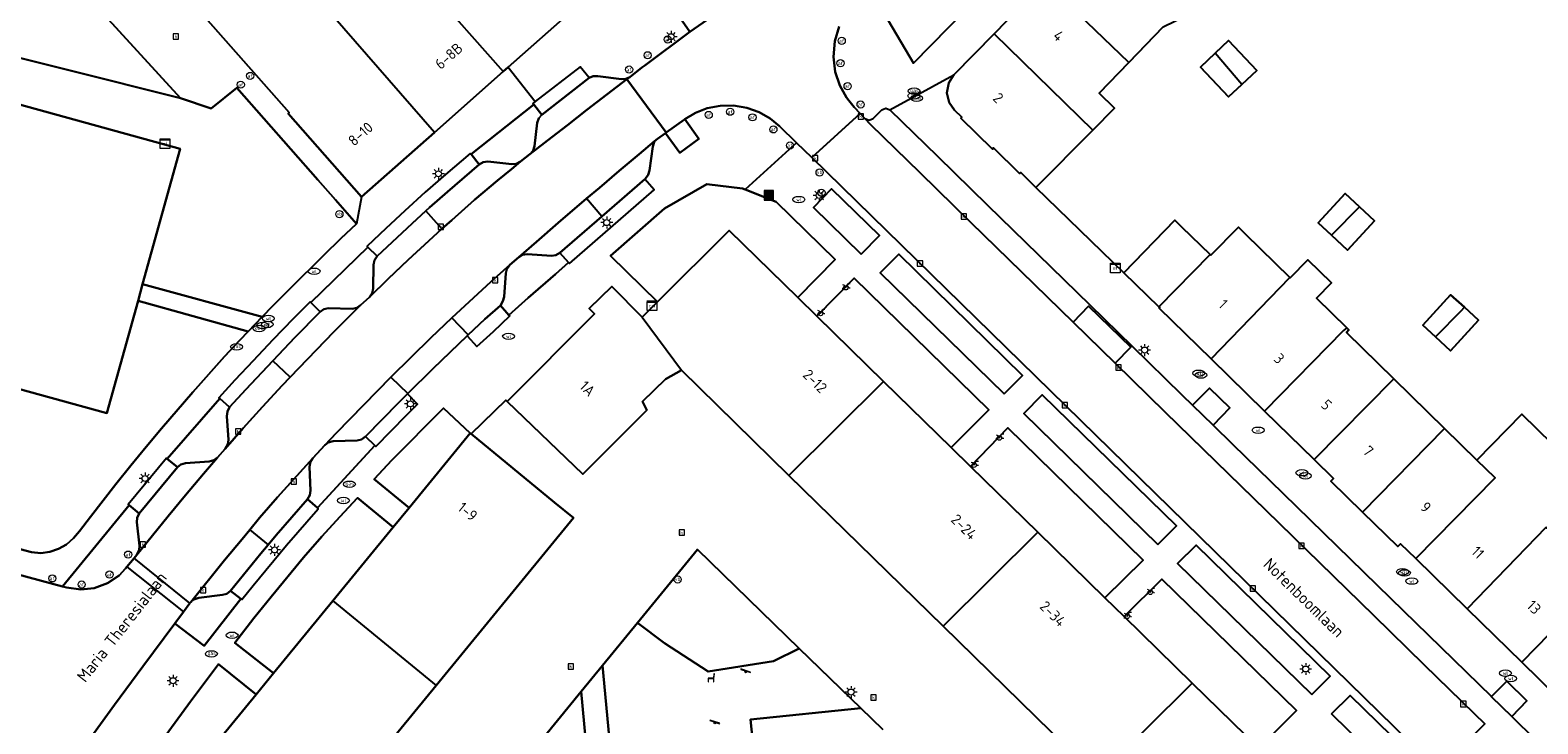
# Model space of a CAD drawing. Header units: metres. Extents: x 197147 to 199131, y 355511 to 356703.
# Tile 58 of 225: x 197610 to 197736, y 356241 to 356299. Entities that reach past the tile are written whole.
import ezdxf
from ezdxf.enums import TextEntityAlignment as Align

# ---------------------------------------------------------------- set-up
doc = ezdxf.new("R2010")
doc.units = ezdxf.units.M
for name, color, linetype in [('B-WE-GR-BEPLANTING_CULTUUR_HEESTERS-GV', 252, 'Continuous'), ('B-WE-GR-GRAS-GV', 252, 'Continuous'), ('B-WE-GR-GROENVOORZIENING-GV', 252, 'Continuous'), ('B-WE-IE-MEUBILAIR_WEGMEUBILAIR-GV', 252, 'Continuous'), ('B-WE-IE-MEUBILAIR_WEGMEUBILAIR-S', 252, 'Continuous'), ('B-WE-IE-TERREINAFSCHEIDING_KUNSTMATIG_HEKWERK-G', 252, 'IE-TERREINAFSCHEIDING-KUNSTMATIG'), ('B-WE-KL-DATA_CAI-S', 252, 'Continuous'), ('B-WE-KL-ET_LS_SR_KAST-S', 252, 'Continuous'), ('B-WE-OG-BEBOUWING-GV', 252, 'Continuous'), ('B-WE-OG-BEBOUWING_HUISNUMMER-T18', 252, 'Continuous'), ('B-WE-OG-BEBOUWING_STRAATNAAM-T35', 252, 'Continuous'), ('B-WE-OG-TERREIN_ERF-GV', 252, 'Continuous'), ('B-WE-RI-HWA_KOLK-S', 253, 'Continuous'), ('B-WE-RI-VWA_AFSCHEIDER-S', 253, 'Continuous'), ('B-WE-VH-ONVERHARD-GV', 253, 'Continuous'), ('B-WE-VH-VERHARDING_ASFALT-GV', 253, 'Continuous'), ('B-WE-VH-VERHARDING_BETONSTRAATSTEEN-GV', 253, 'Continuous'), ('B-WE-VH-VERHARDING_OPEN-GV', 253, 'Continuous'), ('B-WE-VH-VERHARDING_STRAATBAKSTEEN-GV', 253, 'Continuous'), ('B-WE-VH-VERHARDING_TEGEL-GV', 253, 'Continuous')]:
    doc.layers.add(name, color=color, linetype=linetype)
doc.styles.add('NLCS-ISO-M-T18', font='NLCS-ISO.ttf', dxfattribs={"height": 1.8})
doc.styles.add('NLCS-ISO-M200-T25', font='NLCS-ISO.ttf')
doc.linetypes.add('IE-TERREINAFSCHEIDING-KUNSTMATIG', pattern='A,4,[82,NLCS.SHX,S=0.75,R=90,X=0,Y=0],4,-2', length=10)

# ---------------------------------------------------------------- blocks, each defined once
blk = doc.blocks.new('BGT-AFVALBAK-SO')
at = {"linetype": 'ByBlock', "lineweight": 18}
h = blk.add_hatch(color=0, dxfattribs=at)
h.dxf.hatch_style = 1
h.paths.add_polyline_path([(-1.5, -1.5), (1.5, -1.5), (1.5, 1.5), (-1.5, 1.5)])
at = {"color": 0, "linetype": 'ByBlock', "lineweight": 18}
for points in [[(-2, -2), (2, -2), (2, 2), (-2, 2)], [(-1.5, -1.5), (1.5, -1.5), (1.5, 1.5), (-1.5, 1.5)]]:
    blk.add_lwpolyline(points, close=True, dxfattribs=at)
blk = doc.blocks.new('BGT-VERKLIKKER_TRANSPORTLEIDING-SO')
at = {"color": 0, "linetype": 'ByBlock', "lineweight": 18}
blk.add_circle((0, 0), 1.5, dxfattribs=at)
at = {"color": 0, "linetype": 'ByBlock', "lineweight": 18, "style": 'NLCS-ISO-M-T18'}
blk.add_text('vt', height=1.5, dxfattribs=at).set_placement((0, 0), align=Align.MIDDLE_CENTER)
blk = doc.blocks.new('BGT-ELEKTRAKAST-SO')
at = {"color": 0, "linetype": 'ByBlock', "lineweight": 18}
for points in [[(-2, 2), (2, 2), (2, 1.68), (-2, 1.68)], [(-2, 1.52), (2, 1.52), (2, -2), (-2, -2)]]:
    blk.add_lwpolyline(points, close=True, dxfattribs=at)
at = {"color": 0, "linetype": 'ByBlock', "lineweight": 18, "style": 'NLCS-ISO-M-T18'}
blk.add_text('et', height=1.5, dxfattribs=at).set_placement((0, 0), align=Align.MIDDLE_CENTER)
blk = doc.blocks.new('BGT-CAIKAST-SO')
at = {"color": 0, "linetype": 'ByBlock', "lineweight": 18}
for points in [[(-2, 2), (2, 2), (2, 1.68), (-2, 1.68)], [(-2, 1.52), (2, 1.52), (2, -2), (-2, -2)]]:
    blk.add_lwpolyline(points, close=True, dxfattribs=at)
at = {"color": 0, "linetype": 'ByBlock', "lineweight": 18, "style": 'NLCS-ISO-M-T18'}
blk.add_text('cai', height=1.5, dxfattribs=at).set_placement((0, 0), align=Align.MIDDLE_CENTER)
blk = doc.blocks.new('BGT-LICHTMAST-SO')
at = {"color": 0, "linetype": 'ByBlock', "lineweight": 18}
for points in [[(-1.25, 0), (-2, 0)], [(-1.41, 1.41), (-0.88, 0.88)], [(0, 2), (0, 1.25)], [(0.88, 0.88), (1.41, 1.41)], [(2, 0), (1.25, 0)], [(-1.41, -1.41), (-0.88, -0.88)], [(0, -1.25), (0, -2)], [(0.88, -0.88), (1.41, -1.41)]]:
    blk.add_lwpolyline(points, dxfattribs=at)
blk.add_circle((0, 0), 1, dxfattribs=at)
blk = doc.blocks.new('BGT-AFSLUITPAAL-SO')
at = {"color": 0, "linetype": 'ByBlock', "lineweight": 18}
blk.add_circle((0, 0), 1.5, dxfattribs=at)
at = {"color": 0, "linetype": 'ByBlock', "lineweight": 18, "style": 'NLCS-ISO-M-T18'}
blk.add_text('af', height=1.5, dxfattribs=at).set_placement((0, 0), align=Align.MIDDLE_CENTER)
blk = doc.blocks.new('BGT-VERKEERSBORDPAAL-SO')
at = {"color": 0, "linetype": 'ByBlock', "lineweight": 18}
blk.add_circle((0, 0), 1.5, dxfattribs=at)
at = {"color": 0, "linetype": 'ByBlock', "lineweight": 18, "style": 'NLCS-ISO-M-T18'}
blk.add_text('vb', height=1.5, dxfattribs=at).set_placement((0, 0.13), align=Align.MIDDLE_CENTER)
blk = doc.blocks.new('BGT-KOLK-SO')
at = {"color": 0, "linetype": 'ByBlock', "lineweight": 18}
blk.add_lwpolyline([(-0.045, -0.045), (0.045, -0.045), (0.045, 0.045), (-0.045, 0.045)], close=True, dxfattribs=at)
at = {"color": 0, "linetype": 'ByBlock', "lineweight": 18, "style": 'NLCS-ISO-M-T18'}
blk.add_text('k', height=0.06, dxfattribs=at).set_placement((0, 0), align=Align.MIDDLE_CENTER)
blk = doc.blocks.new('BGT-WATERLEIDINGPUT-SO')
at = {"color": 0, "linetype": 'ByBlock', "lineweight": 18}
blk.add_ellipse((0, 0), major_axis=(2.5, 0), ratio=0.54, dxfattribs=at)
at = {"color": 0, "linetype": 'ByBlock', "lineweight": 18, "style": 'NLCS-ISO-M-T18'}
blk.add_text('wl', height=1.5, dxfattribs=at).set_placement((0, 0), align=Align.MIDDLE_CENTER)
blk = doc.blocks.new('BGT-BENZINEPUT_OLIEPUT-SO')
at = {"color": 0, "linetype": 'ByBlock', "lineweight": 18}
blk.add_ellipse((0, 0), major_axis=(2.5, 0), ratio=0.54, dxfattribs=at)
at = {"color": 0, "linetype": 'ByBlock', "lineweight": 18, "style": 'NLCS-ISO-M-T18'}
blk.add_text('olie', height=1.5, dxfattribs=at).set_placement((0, 0.16), align=Align.MIDDLE_CENTER)
blk = doc.blocks.new('BGT-GASPUT-SO')
at = {"color": 0, "linetype": 'ByBlock', "lineweight": 18}
blk.add_ellipse((0, 0), major_axis=(2.5, 0), ratio=0.54, dxfattribs=at)
at = {"color": 0, "linetype": 'ByBlock', "lineweight": 18, "style": 'NLCS-ISO-M-T18'}
blk.add_text('gas', height=1.5, dxfattribs=at).set_placement((0.12, 0.3), align=Align.MIDDLE_CENTER)
blk = doc.blocks.new('BGT-FIETSENREK-SO')
at = {"color": 0, "linetype": 'ByBlock', "lineweight": 18}
for points in [[(-1.5, -1.35), (-1.5, -0.54), (-0.73, -0.28), (-0.73, 0.53), (-1.5, 0.79)], [(-0.3, -0.45), (0.6, 1.35), (1.5, 1.35)], [(1.05, -0.45), (0.21, 0.58)], [(1.05, -0.45), (1.5, -0.45)]]:
    blk.add_lwpolyline(points, dxfattribs=at)
blk.add_circle((-0.3, -0.45), 0.9, dxfattribs=at)
blk = doc.blocks.new('BGT-SPEELVOORZIENING-SO')
at = {"color": 0, "linetype": 'ByBlock', "lineweight": 18}
blk.add_lwpolyline([(-2.04, 1.04), (1.96, -0.31), (2.03, -0.12), (-1.97, 1.23)], close=True, dxfattribs=at)
blk.add_circle((0, 0), 0.332, dxfattribs=at)
blk = doc.blocks.new('BGT-ZITBANK-SO')
at = {"color": 0, "linetype": 'ByBlock', "lineweight": 18}
blk.add_lwpolyline([(-0.91, -1.63), (-0.91, -0.2), (1.09, -0.2), (1.09, -1.63), (1.29, -1.63), (1.29, -0.21), (1.54, 1.78), (1.33, 1.78), (1.11, 0), (-1.11, 0), (-1.11, -1.63)], close=True, dxfattribs=at)

msp = doc.modelspace()

# ---------------------------------------------------------------- linework, layer by layer
at = {"layer": 'B-WE-GR-BEPLANTING_CULTUUR_HEESTERS-GV', "flags": 128}
for points in [[(197622.202, 356293.127), (197615.24, 356300.707), (197605.618, 356303.472), (197606.064, 356308.526), (197603.919, 356309.106), (197603.142, 356297.893), (197622.202, 356293.127)], [(197680.05, 356302.092), (197683.583, 356296.06), (197692.432, 356305.099), (197690.854, 356308.088), (197685.419, 356305.15), (197680.05, 356302.092)], [(197650.674, 356287.802), (197651.457, 356288.418), (197651.73, 356288.743), (197651.838, 356289.087), (197652.069, 356291.065), (197652.199, 356291.433), (197652.464, 356291.737), (197651.78, 356292.582), (197646.533, 356288.416), (197647.212, 356287.563), (197647.548, 356287.758), (197647.943, 356287.814), (197649.943, 356287.591), (197650.325, 356287.617), (197650.674, 356287.802)], [(197679.207, 356280.059), (197680.745, 356281.625), (197676.737, 356285.525), (197675.211, 356283.971), (197679.207, 356280.059)], [(197636.965, 356275.542), (197637.287, 356275.765), (197638.018, 356276.46), (197638.245, 356276.796), (197638.333, 356277.162), (197638.373, 356279.165), (197638.447, 356279.541), (197638.672, 356279.87), (197637.902, 356280.645), (197633.118, 356275.994), (197633.883, 356275.223), (197634.196, 356275.438), (197634.587, 356275.519), (197636.585, 356275.476), (197636.965, 356275.542)], [(197649.528, 356278.798), (197649.435, 356278.453), (197649.309, 356276.462), (197649.192, 356276.105), (197648.989, 356275.755), (197649.711, 356274.951), (197651.331, 356276.383), (197653.607, 356278.371), (197654.702, 356279.344), (197653.976, 356280.16), (197653.628, 356279.972), (197653.259, 356279.923), (197651.261, 356280.052), (197650.834, 356279.989), (197650.523, 356279.8), (197649.781, 356279.145), (197649.528, 356278.798)], [(197691.177, 356268.338), (197692.73, 356269.881), (197682.36, 356280.047), (197680.805, 356278.481), (197691.177, 356268.338)], [(197621.935, 356262.198), (197622.225, 356262.432), (197622.61, 356262.54), (197624.612, 356262.669), (197625.002, 356262.782), (197625.294, 356263.015), (197625.948, 356263.754), (197626.168, 356264.137), (197626.207, 356264.488), (197626.083, 356266.485), (197626.124, 356266.874), (197626.308, 356267.218), (197625.49, 356267.944), (197621.095, 356262.907), (197621.935, 356262.198)], [(197704.057, 356255.724), (197705.608, 356257.291), (197694.383, 356268.255), (197692.845, 356266.708), (197704.057, 356255.724)], [(197638.477, 356264.006), (197637.688, 356264.761), (197637.36, 356264.533), (197637.002, 356264.434), (197634.998, 356264.382), (197634.564, 356264.275), (197634.294, 356264.056), (197633.28, 356262.957), (197633.084, 356262.664), (197633.006, 356262.235), (197633.099, 356260.238), (197633.038, 356259.848), (197632.846, 356259.517), (197633.663, 356258.791), (197638.477, 356264.006)], [(197618.741, 356258.333), (197617.886, 356259.015), (197612.326, 356252.215), (197612.648, 356252.128), (197613.842, 356251.967), (197614.979, 356252.076), (197616.071, 356252.476), (197617.054, 356253.139), (197617.601, 356253.705), (197617.716, 356253.845), (197618.312, 356254.573), (197618.554, 356254.869), (197618.749, 356255.278), (197618.76, 356255.61), (197618.527, 356257.599), (197618.558, 356257.97), (197618.741, 356258.333)], [(197660.479, 356249.159), (197662.748, 356247.469), (197666.39, 356245.085), (197671.857, 356245.937), (197674.029, 356247.011), (197665.5, 356255.293), (197660.479, 356249.159)], [(197716.949, 356243.149), (197718.5, 356244.689), (197707.277, 356255.666), (197705.719, 356254.133), (197716.949, 356243.149)], [(197622.453, 356250.075), (197621.723, 356249.096), (197624.18, 356247.237), (197627.246, 356251.165), (197626.398, 356251.85), (197626.088, 356251.602), (197625.715, 356251.495), (197623.726, 356251.269), (197623.302, 356251.117), (197623.057, 356250.884), (197622.987, 356250.797), (197622.453, 356250.075)], [(197649.803, 356236.124), (197656.382, 356236.779), (197655.77, 356243.407), (197649.803, 356236.124)], [(197718.611, 356241.527), (197725.509, 356234.781), (197727.053, 356236.333), (197720.155, 356243.071), (197718.611, 356241.527)]]:
    msp.add_lwpolyline(points, dxfattribs=at)
at = {"layer": 'B-WE-GR-GRAS-GV', "flags": 128}
for points in [[(197569.808, 356303.33), (197622.166, 356288.88), (197619.027, 356277.533), (197629.037, 356274.791), (197629.94, 356275.733), (197631.349, 356277.159), (197634.2, 356279.967), (197635.633, 356281.352), (197636.946, 356282.589), (197635.168, 356284.608), (197633.698, 356286.283), (197626.906, 356293.976), (197624.754, 356292.267), (197622.202, 356293.127), (197603.142, 356297.893), (197603.919, 356309.106)], [(197627.869, 356273.581), (197618.64, 356276.134), (197616.035, 356266.719), (197597.345, 356271.864)], [(197608.765, 356255.321), (197609.726, 356255.073), (197610.496, 356255.001), (197611.26, 356255.098), (197611.984, 356255.352), (197612.654, 356255.733), (197613.232, 356256.255), (197613.744, 356256.847), (197614.649, 356258.029), (197616.795, 356260.788), (197618.051, 356262.355), (197619.314, 356263.9), (197620.599, 356265.433), (197623.222, 356268.483), (197625.885, 356271.465), (197627.155, 356272.846), (197627.869, 356273.581)], [(197674.029, 356247.011), (197671.857, 356245.937), (197666.39, 356245.085), (197662.748, 356247.469), (197660.479, 356249.159), (197657.555, 356245.587), (197658.35, 356236.969), (197670.247, 356238.089), (197669.941, 356241.07), (197679.176, 356242.012), (197674.029, 356247.011)]]:
    msp.add_lwpolyline(points, dxfattribs=at)
at = {"layer": 'B-WE-GR-GROENVOORZIENING-GV', "flags": 128}
for points in [[(197641.345, 356258.807), (197646.458, 356265.051), (197644.214, 356267.143), (197642.779, 356265.706), (197641.291, 356264.187), (197639.891, 356262.788), (197638.431, 356261.198), (197641.345, 356258.807)], [(197634.95, 356250.997), (197640.01, 356257.176), (197637.014, 356259.638), (197635.536, 356258.055), (197634.044, 356256.401), (197632.49, 356254.635), (197629.796, 356251.34), (197628.344, 356249.547), (197626.757, 356247.478), (197629.985, 356244.933), (197634.95, 356250.997)], [(197620.687, 356239.359), (197623.577, 356237.106), (197628.53, 356243.156), (197625.384, 356245.702), (197623.047, 356242.57), (197620.687, 356239.359)]]:
    msp.add_lwpolyline(points, dxfattribs=at)
at = {"layer": 'B-WE-IE-MEUBILAIR_WEGMEUBILAIR-GV', "flags": 128}
for points in [[(197664.872, 356298.679), (197666.309, 356299.691), (197665.107, 356301.458), (197663.633, 356300.435), (197664.872, 356298.679)], [(197664.445, 356291.362), (197664.399, 356291.328), (197662.867, 356290.241), (197662.807, 356290.197), (197664.013, 356288.533), (197665.613, 356289.711), (197664.445, 356291.362)], [(197706.971, 356267.397), (197708.684, 356265.726), (197710.087, 356267.179), (197708.38, 356268.832), (197706.971, 356267.397)], [(197731.996, 356242.981), (197732.005, 356242.967), (197733.704, 356241.314), (197734.969, 356242.627), (197733.276, 356244.274), (197731.996, 356242.981)]]:
    msp.add_lwpolyline(points, dxfattribs=at)
at = {"layer": 'B-WE-IE-TERREINAFSCHEIDING_KUNSTMATIG_HEKWERK-G', "flags": 128}
msp.add_lwpolyline([(197693.847, 356285.63), (197701.223, 356278.477)], dxfattribs=at)
at = {"layer": 'B-WE-OG-BEBOUWING-GV', "flags": 128}
for points in [[(197628.709, 356317.222), (197628.629, 356317.118), (197633.642, 356313.279), (197643.033, 356302.668), (197642.885, 356302.537), (197649.217, 356295.343), (197649.655, 356295.73), (197655.15, 356300.591), (197649.08, 356307.283), (197647.515, 356309.101), (197638.306, 356319.378), (197637.452, 356320.273), (197633.389, 356323.333), (197628.709, 356317.222)], [(197623.876, 356311.61), (197621.514, 356303.017), (197631.288, 356291.911), (197631.207, 356291.843), (197637.367, 356284.859), (197643.464, 356290.253), (197632.081, 356303.351), (197629.622, 356306.142)], [(197561.423, 356283.658), (197561.67, 356283.59), (197592.285, 356275.143), (197593.005, 356274.944), (197595.117, 356274.362), (197594.641, 356272.609), (197594.931, 356272.529), (197597.345, 356271.864), (197616.035, 356266.719), (197618.64, 356276.134), (197619.027, 356277.533), (197622.166, 356288.88), (197569.808, 356303.33), (197561.781, 356305.545), (197561.754, 356305.446), (197556.144, 356285.115), (197556.35, 356285.058), (197556.602, 356284.989), (197560.011, 356284.048), (197560.26, 356283.979), (197561.423, 356283.658)], [(197690.338, 356298.519), (197698.605, 356290.438), (197700.417, 356292.269), (197699.144, 356293.528), (197701.623, 356296.101), (197694.598, 356302.896), (197690.338, 356298.519)], [(197701.623, 356296.101), (197704.514, 356299.102), (197706.396, 356300.017)], [(197690.338, 356298.519), (197686.981, 356295.071), (197686.549, 356294.414), (197686.391, 356293.577), (197686.582, 356292.747), (197687.041, 356292.108), (197687.643, 356291.538), (197687.558, 356291.448), (197690.213, 356288.86), (197690.296, 356288.946), (197692.471, 356286.813), (197692.574, 356286.89), (197693.847, 356285.63), (197698.605, 356290.438)], [(197708.858, 356296.882), (197707.632, 356295.724), (197709.989, 356293.227), (197711.093, 356294.269), (197708.858, 356296.882)], [(197711.093, 356294.269), (197712.337, 356295.444), (197709.98, 356297.941), (197708.858, 356296.882)], [(197643.464, 356290.253), (197649.217, 356295.343)], [(197720.938, 356284.028), (197719.746, 356285.129), (197717.48, 356282.676), (197718.599, 356281.642)], [(197704.151, 356275.649), (197708.439, 356280.029), (197706.079, 356282.31), (197705.482, 356282.886), (197701.223, 356278.477), (197704.151, 356275.649)], [(197718.599, 356281.642), (197719.944, 356280.399), (197722.21, 356282.852), (197720.938, 356284.028), (197718.599, 356281.642)], [(197660.87, 356274.785), (197664.151, 356270.326), (197673.156, 356261.514), (197681.088, 356269.39), (197675.501, 356274.855), (197673.905, 356276.416), (197668.166, 356282.03), (197662.153, 356276.059), (197660.87, 356274.785)], [(197704.151, 356275.649), (197704.221, 356275.581), (197704.179, 356275.527), (197708.537, 356271.268), (197715.122, 356278.087), (197711.408, 356281.718), (197710.805, 356282.307), (197708.511, 356279.96), (197708.439, 356280.029)], [(197719.876, 356273.889), (197717.344, 356276.364), (197718.602, 356277.651), (197716.628, 356279.58), (197715.146, 356278.064), (197715.122, 356278.087)], [(197660.87, 356274.785), (197658.321, 356277.354), (197656.441, 356275.49), (197656.885, 356275.055), (197649.56, 356267.714), (197655.889, 356261.604), (197661.258, 356266.97), (197660.889, 356267.712), (197662.831, 356269.568), (197664.151, 356270.326)], [(197729.456, 356275.315), (197729.733, 356275.599), (197728.585, 356276.649), (197726.248, 356274.094), (197727.303, 356273.129)], [(197729.456, 356275.315), (197727.303, 356273.129), (197728.579, 356271.962), (197730.916, 356274.517), (197729.733, 356275.599)], [(197719.876, 356273.889), (197719.605, 356273.665), (197713.001, 356266.905), (197717.163, 356262.838), (197723.83, 356269.605), (197719.859, 356273.486), (197720.068, 356273.701), (197719.876, 356273.889)], [(197708.537, 356271.268), (197713.001, 356266.905)], [(197673.156, 356261.514), (197686.076, 356248.871), (197694.009, 356256.75), (197688.378, 356262.258), (197686.748, 356263.853), (197681.088, 356269.39)], [(197717.163, 356262.838), (197718.77, 356261.267), (197718.541, 356261.036), (197721.209, 356258.43), (197728.079, 356265.452), (197723.83, 356269.605)], [(197736.815, 356257.356), (197738.898, 356259.488), (197736.922, 356261.43), (197738.366, 356262.899), (197734.558, 356266.641), (197730.789, 356262.804)], [(197721.209, 356258.43), (197724.148, 356255.558), (197724.392, 356255.793), (197725.669, 356254.545), (197732.315, 356261.313), (197730.789, 356262.804), (197728.079, 356265.452)], [(197646.541, 356264.983), (197646.458, 356265.051), (197641.345, 356258.807), (197640.01, 356257.176), (197634.95, 356250.997), (197643.6, 356243.902), (197655.122, 356257.951), (197653.535, 356259.251), (197646.541, 356264.983)], [(197686.076, 356248.871), (197698.995, 356236.229), (197706.932, 356244.11), (197701.239, 356249.679), (197699.631, 356251.251), (197694.009, 356256.75)], [(197742.639, 356254.166), (197740.762, 356256.001), (197739.511, 356254.721), (197736.815, 356257.356), (197736.63, 356257.096), (197736.564, 356257.161), (197729.973, 356250.339), (197734.546, 356245.87)], [(197725.669, 356254.545), (197729.973, 356250.339)], [(197743.254, 356250.615), (197744.784, 356252.128), (197742.743, 356254.065), (197742.639, 356254.166), (197734.546, 356245.87), (197738.883, 356241.631), (197745.509, 356248.411), (197743.254, 356250.615)], [(197634.95, 356250.997), (197629.985, 356244.933), (197628.53, 356243.156), (197623.577, 356237.106), (197623.454, 356236.956), (197632.137, 356229.926), (197643.6, 356243.902)], [(197698.995, 356236.229), (197706.944, 356228.451), (197710.055, 356225.39), (197711.885, 356223.621), (197714.99, 356226.684), (197716.781, 356228.45), (197719.848, 356231.475), (197714.111, 356237.087), (197712.513, 356238.651), (197706.932, 356244.11)]]:
    msp.add_lwpolyline(points, dxfattribs=at)
at = {"layer": 'B-WE-OG-TERREIN_ERF-GV', "flags": 128}
for points in [[(197704.514, 356299.102), (197701.623, 356296.101), (197699.144, 356293.528), (197700.417, 356292.269), (197698.605, 356290.438), (197693.847, 356285.63), (197701.223, 356278.477), (197705.482, 356282.886), (197706.079, 356282.31), (197708.439, 356280.029), (197708.511, 356279.96), (197710.805, 356282.307), (197711.408, 356281.718), (197715.122, 356278.087), (197715.146, 356278.064), (197716.628, 356279.58), (197718.602, 356277.651), (197717.344, 356276.364), (197719.876, 356273.889), (197720.068, 356273.701), (197719.859, 356273.486), (197723.83, 356269.605), (197728.079, 356265.452), (197730.789, 356262.804), (197734.558, 356266.641), (197738.366, 356262.899)], [(197711.093, 356294.269), (197709.989, 356293.227), (197707.632, 356295.724), (197708.858, 356296.882), (197709.98, 356297.941), (197712.337, 356295.444), (197711.093, 356294.269)], [(197662.153, 356276.059), (197668.166, 356282.03), (197673.905, 356276.416), (197677.019, 356279.609), (197672.08, 356284.444), (197669.49, 356285.457), (197669.267, 356285.544), (197666.289, 356285.904), (197662.742, 356283.878), (197658.212, 356279.901), (197659.556, 356278.604), (197662.153, 356276.059)], [(197718.599, 356281.642), (197717.48, 356282.676), (197719.746, 356285.129), (197720.938, 356284.028), (197722.21, 356282.852), (197719.944, 356280.399), (197718.599, 356281.642)], [(197681.088, 356269.39), (197686.748, 356263.853), (197689.91, 356267.008), (197678.636, 356278.042), (197675.501, 356274.855), (197681.088, 356269.39)], [(197729.733, 356275.599), (197730.916, 356274.517), (197728.579, 356271.962), (197727.303, 356273.129), (197726.248, 356274.094), (197728.585, 356276.649), (197729.733, 356275.599)], [(197698.995, 356236.229), (197686.076, 356248.871), (197673.156, 356261.514), (197664.151, 356270.326), (197662.831, 356269.568), (197660.889, 356267.712), (197661.258, 356266.97), (197655.889, 356261.604), (197649.56, 356267.714), (197649.454, 356267.816), (197646.541, 356264.983), (197653.535, 356259.251), (197655.122, 356257.951), (197643.6, 356243.902), (197632.137, 356229.926)], [(197688.378, 356262.258), (197694.009, 356256.75), (197699.631, 356251.251), (197702.834, 356254.413), (197691.496, 356265.494), (197688.378, 356262.258)], [(197649.803, 356236.124), (197655.77, 356243.407), (197657.555, 356245.587), (197660.479, 356249.159), (197665.5, 356255.293), (197674.029, 356247.011), (197679.176, 356242.012), (197681.036, 356240.223)], [(197712.513, 356238.651), (197715.676, 356241.822), (197704.389, 356252.824), (197701.239, 356249.679), (197706.932, 356244.11), (197712.513, 356238.651)]]:
    msp.add_lwpolyline(points, dxfattribs=at)
at = {"layer": 'B-WE-VH-ONVERHARD-GV', "flags": 128}
for points in [[(197665.107, 356301.458), (197663.633, 356300.435), (197664.872, 356298.679), (197666.309, 356299.691), (197665.107, 356301.458)], [(197662.867, 356290.241), (197662.807, 356290.197), (197664.013, 356288.533), (197665.613, 356289.711), (197664.445, 356291.362), (197664.399, 356291.328), (197662.867, 356290.241)], [(197706.971, 356267.397), (197708.684, 356265.726), (197710.087, 356267.179), (197708.38, 356268.832), (197706.971, 356267.397)], [(197731.996, 356242.981), (197732.005, 356242.967), (197733.704, 356241.314), (197734.969, 356242.627), (197733.276, 356244.274), (197731.996, 356242.981)]]:
    msp.add_lwpolyline(points, dxfattribs=at)
at = {"layer": 'B-WE-VH-VERHARDING_ASFALT-GV', "flags": 128}
for points in [[(197622.987, 356250.797), (197623.057, 356250.884), (197625.879, 356254.409), (197627.357, 356256.179), (197628.005, 356256.967), (197628.827, 356257.967), (197630.313, 356259.68), (197633.28, 356262.957), (197634.294, 356264.056), (197635.261, 356265.073), (197639.813, 356269.749), (197641.51, 356271.433), (197643.159, 356273.028), (197644.932, 356274.724), (197648.193, 356277.734), (197649.781, 356279.145), (197650.523, 356279.8), (197652.02, 356281.089), (197653.821, 356282.668), (197656.204, 356284.703), (197657.287, 356285.617), (197658.927, 356287.022), (197660.625, 356288.433), (197661.906, 356289.512), (197662.145, 356289.713), (197662.807, 356290.197), (197662.867, 356290.241), (197659.592, 356294.704), (197656.239, 356292.142), (197654.605, 356290.852), (197653.301, 356289.864), (197651.457, 356288.418), (197650.674, 356287.802), (197649.935, 356287.177), (197648.751, 356286.214), (197646.834, 356284.594), (197644.917, 356282.911), (197644.088, 356282.164), (197642.991, 356281.175), (197641.265, 356279.572), (197639.598, 356277.987), (197638.018, 356276.46), (197637.287, 356275.765), (197636.469, 356274.978), (197635.029, 356273.546), (197631.384, 356269.743), (197630.718, 356269.046), (197629.072, 356267.265), (197627.452, 356265.475), (197625.948, 356263.754), (197625.294, 356263.015), (197624.12, 356261.646), (197622.609, 356259.859), (197621.156, 356258.1), (197618.554, 356254.869), (197618.312, 356254.573)], [(197708.908, 356262.691), (197704.679, 356266.819), (197700.487, 356270.911), (197696.958, 356274.356), (197692.632, 356278.579), (197688.4, 356282.711), (197684.157, 356286.852), (197680.005, 356290.906), (197679.522, 356291.406), (197679.115, 356291.826), (197675.088, 356288.146), (197727.594, 356236.803), (197731.439, 356240.695), (197730.578, 356241.535), (197726.363, 356245.65), (197722.145, 356249.768), (197717.624, 356254.182), (197713.121, 356258.577), (197708.908, 356262.691)], [(197617.716, 356253.845), (197617.601, 356253.705), (197617.054, 356253.139), (197616.071, 356252.476), (197614.979, 356252.076), (197613.842, 356251.967), (197612.648, 356252.128), (197612.326, 356252.215), (197604.317, 356254.369)], [(197617.716, 356253.845), (197622.453, 356250.075), (197622.987, 356250.797), (197618.312, 356254.573), (197617.716, 356253.845)], [(197612.538, 356236.471), (197613.169, 356237.41), (197614.327, 356239.05), (197616.661, 356242.289), (197619.047, 356245.513), (197621.723, 356249.096), (197622.453, 356250.075)]]:
    msp.add_lwpolyline(points, dxfattribs=at)
at = {"layer": 'B-WE-VH-VERHARDING_BETONSTRAATSTEEN-GV', "flags": 128}
msp.add_lwpolyline([(197666.309, 356299.691), (197664.872, 356298.679), (197661.095, 356295.866), (197660.851, 356295.685), (197659.834, 356294.892), (197659.592, 356294.704), (197662.867, 356290.241), (197664.399, 356291.328), (197664.445, 356291.362), (197665.322, 356291.885), (197666.319, 356292.27), (197667.401, 356292.483), (197668.521, 356292.5), (197669.627, 356292.316), (197670.665, 356291.944), (197671.593, 356291.414), (197672.382, 356290.766), (197673.807, 356289.386), (197675.088, 356288.146), (197679.115, 356291.826), (197678.627, 356292.366), (197678.166, 356292.929), (197677.98, 356293.184), (197677.417, 356294.181), (197677.032, 356295.335), (197676.88, 356296.595), (197676.993, 356297.886), (197677.374, 356299.126)], dxfattribs=at)
at = {"layer": 'B-WE-VH-VERHARDING_OPEN-GV', "flags": 128}
for points in [[(197618.64, 356276.134), (197627.869, 356273.581), (197629.037, 356274.791), (197619.027, 356277.533), (197618.64, 356276.134)], [(197696.958, 356274.356), (197700.487, 356270.911), (197701.793, 356272.245), (197698.263, 356275.689), (197696.958, 356274.356)]]:
    msp.add_lwpolyline(points, dxfattribs=at)
at = {"layer": 'B-WE-VH-VERHARDING_STRAATBAKSTEEN-GV', "flags": 128}
for points in [[(197651.457, 356288.418), (197653.301, 356289.864), (197654.605, 356290.852), (197656.239, 356292.142), (197659.592, 356294.704), (197659.834, 356294.892), (197659.511, 356294.742), (197659.136, 356294.706), (197657.162, 356294.974), (197656.75, 356294.959), (197656.434, 356294.815), (197652.464, 356291.737), (197652.199, 356291.433), (197652.069, 356291.065), (197651.838, 356289.087), (197651.73, 356288.743), (197651.457, 356288.418)], [(197657.481, 356283.209), (197661.084, 356286.343), (197661.136, 356286.388), (197661.377, 356286.687), (197661.49, 356287.068), (197661.753, 356289.06), (197661.906, 356289.512), (197660.625, 356288.433), (197658.927, 356287.022), (197657.287, 356285.617), (197656.204, 356284.703)], [(197644.088, 356282.164), (197644.917, 356282.911), (197646.834, 356284.594), (197648.751, 356286.214), (197649.935, 356287.177), (197650.674, 356287.802), (197650.325, 356287.617), (197649.943, 356287.591), (197647.943, 356287.814), (197647.548, 356287.758), (197647.212, 356287.563), (197644.569, 356285.28), (197643.06, 356283.956), (197642.752, 356283.674)], [(197653.976, 356280.16), (197657.481, 356283.209), (197656.204, 356284.703), (197653.821, 356282.668), (197652.02, 356281.089), (197650.523, 356279.8), (197650.834, 356279.989), (197651.261, 356280.052), (197653.259, 356279.923), (197653.628, 356279.972), (197653.976, 356280.16)], [(197638.018, 356276.46), (197639.598, 356277.987), (197641.265, 356279.572), (197642.991, 356281.175), (197644.088, 356282.164), (197642.752, 356283.674), (197641.592, 356282.613), (197638.672, 356279.87), (197638.447, 356279.541), (197638.373, 356279.165), (197638.333, 356277.162), (197638.245, 356276.796), (197638.018, 356276.46)], [(197646.3, 356273.291), (197647.701, 356274.599), (197648.989, 356275.755), (197649.192, 356276.105), (197649.309, 356276.462), (197649.435, 356278.453), (197649.528, 356278.798), (197649.781, 356279.145), (197648.193, 356277.734), (197644.932, 356274.724)], [(197631.384, 356269.743), (197635.029, 356273.546), (197636.469, 356274.978), (197637.287, 356275.765), (197636.965, 356275.542), (197636.585, 356275.476), (197634.587, 356275.519), (197634.196, 356275.438), (197633.883, 356275.223), (197631.787, 356273.067), (197630.399, 356271.624), (197629.926, 356271.12)], [(197646.201, 356273.194), (197646.3, 356273.291), (197644.932, 356274.724), (197643.159, 356273.028), (197641.51, 356271.433), (197639.813, 356269.749), (197641.231, 356268.363), (197643.346, 356270.451), (197644.779, 356271.841), (197646.201, 356273.194)], [(197625.948, 356263.754), (197627.452, 356265.475), (197629.072, 356267.265), (197630.718, 356269.046), (197631.384, 356269.743), (197629.926, 356271.12), (197627.664, 356268.701), (197626.308, 356267.218), (197626.124, 356266.874), (197626.083, 356266.485), (197626.207, 356264.488), (197626.168, 356264.137), (197625.948, 356263.754)], [(197639.813, 356269.749), (197635.261, 356265.073), (197634.294, 356264.056), (197634.564, 356264.275), (197634.998, 356264.382), (197637.002, 356264.434), (197637.36, 356264.533), (197637.688, 356264.761), (197640.492, 356267.63), (197641.2, 356268.339), (197641.231, 356268.363)], [(197618.554, 356254.869), (197621.156, 356258.1), (197622.609, 356259.859), (197624.12, 356261.646), (197625.294, 356263.015), (197625.002, 356262.782), (197624.612, 356262.669), (197622.61, 356262.54), (197622.225, 356262.432), (197621.935, 356262.198), (197618.741, 356258.333), (197618.558, 356257.97), (197618.527, 356257.599), (197618.76, 356255.61), (197618.749, 356255.278), (197618.554, 356254.869)], [(197633.28, 356262.957), (197630.313, 356259.68), (197628.827, 356257.967), (197628.005, 356256.967), (197629.533, 356255.696), (197630.203, 356256.497), (197632.846, 356259.517), (197633.038, 356259.848), (197633.099, 356260.238), (197633.006, 356262.235), (197633.084, 356262.664), (197633.28, 356262.957)], [(197628.005, 356256.967), (197627.357, 356256.179), (197625.879, 356254.409), (197623.057, 356250.884), (197623.302, 356251.117), (197623.726, 356251.269), (197625.715, 356251.495), (197626.088, 356251.602), (197626.398, 356251.85), (197628.919, 356254.962), (197629.533, 356255.696)]]:
    msp.add_lwpolyline(points, dxfattribs=at)
at = {"layer": 'B-WE-VH-VERHARDING_TEGEL-GV', "flags": 128}
for points in [[(197656.434, 356294.815), (197656.75, 356294.959), (197657.162, 356294.974), (197659.136, 356294.706), (197659.511, 356294.742), (197659.834, 356294.892), (197660.851, 356295.685), (197661.095, 356295.866), (197664.872, 356298.679), (197663.633, 356300.435), (197665.107, 356301.458), (197661.127, 356305.9), (197655.15, 356300.591), (197649.655, 356295.73), (197651.899, 356292.83)], [(197692.432, 356305.099), (197683.583, 356296.06), (197680.05, 356302.092)], [(197637.367, 356284.859), (197631.207, 356291.843), (197631.288, 356291.911), (197621.514, 356303.017)], [(197677.374, 356299.126), (197676.993, 356297.886), (197676.88, 356296.595), (197677.032, 356295.335), (197677.417, 356294.181), (197677.98, 356293.184), (197678.166, 356292.929), (197678.627, 356292.366), (197679.115, 356291.826), (197679.522, 356291.406), (197679.876, 356291.271), (197680.224, 356291.421), (197680.931, 356292.136), (197681.27, 356292.279), (197681.611, 356292.142), (197686.981, 356295.071), (197690.338, 356298.519), (197694.598, 356302.896)], [(197615.24, 356300.707), (197622.202, 356293.127), (197624.754, 356292.267), (197626.906, 356293.976), (197633.698, 356286.283), (197635.168, 356284.608), (197636.946, 356282.589)], [(197649.655, 356295.73), (197649.217, 356295.343), (197643.464, 356290.253), (197637.367, 356284.859), (197636.946, 356282.589), (197635.633, 356281.352), (197634.2, 356279.967), (197631.349, 356277.159), (197629.94, 356275.733), (197629.037, 356274.791), (197627.869, 356273.581), (197627.155, 356272.846), (197625.885, 356271.465), (197623.222, 356268.483), (197620.599, 356265.433), (197619.314, 356263.9), (197618.051, 356262.355), (197616.795, 356260.788), (197614.649, 356258.029), (197613.744, 356256.847), (197613.232, 356256.255), (197612.654, 356255.733), (197611.984, 356255.352), (197611.26, 356255.098), (197610.496, 356255.001), (197609.726, 356255.073), (197608.765, 356255.321)], [(197652.464, 356291.737), (197656.434, 356294.815), (197655.678, 356295.747), (197651.899, 356292.83), (197651.714, 356292.687), (197651.78, 356292.582), (197652.464, 356291.737)], [(197738.883, 356241.631), (197734.546, 356245.87), (197729.973, 356250.339), (197725.669, 356254.545), (197724.392, 356255.793), (197724.148, 356255.558), (197721.209, 356258.43), (197718.541, 356261.036), (197718.77, 356261.267), (197717.163, 356262.838), (197713.001, 356266.905), (197708.537, 356271.268), (197704.179, 356275.527), (197704.221, 356275.581), (197704.151, 356275.649), (197701.223, 356278.477), (197693.847, 356285.63), (197692.574, 356286.89), (197692.471, 356286.813), (197690.296, 356288.946), (197690.213, 356288.86), (197687.558, 356291.448), (197687.643, 356291.538), (197687.041, 356292.108), (197686.582, 356292.747), (197686.391, 356293.577), (197686.549, 356294.414), (197686.981, 356295.071)], [(197646.533, 356288.416), (197651.78, 356292.582)], [(197673.807, 356289.386), (197672.382, 356290.766), (197671.593, 356291.414), (197670.665, 356291.944), (197669.627, 356292.316), (197668.521, 356292.5), (197667.401, 356292.483), (197666.319, 356292.27), (197665.322, 356291.885), (197664.445, 356291.362), (197665.613, 356289.711), (197664.013, 356288.533), (197662.807, 356290.197), (197662.145, 356289.713), (197661.906, 356289.512), (197661.753, 356289.06), (197661.49, 356287.068), (197661.377, 356286.687), (197661.136, 356286.388), (197661.084, 356286.343)], [(197681.611, 356292.142), (197685.6, 356288.25), (197689.796, 356284.156), (197694.022, 356280.032), (197698.365, 356275.794), (197701.895, 356272.35), (197706.072, 356268.274), (197706.971, 356267.397), (197708.38, 356268.832), (197710.087, 356267.179), (197708.684, 356265.726), (197710.318, 356264.131), (197714.554, 356259.999), (197719.052, 356255.61), (197723.534, 356251.237), (197727.753, 356247.121), (197731.996, 356242.981), (197733.276, 356244.274), (197734.969, 356242.627), (197733.704, 356241.314)], [(197679.522, 356291.406), (197680.005, 356290.906), (197684.157, 356286.852), (197688.4, 356282.711), (197692.632, 356278.579), (197696.958, 356274.356), (197698.263, 356275.689), (197701.793, 356272.245), (197700.487, 356270.911), (197704.679, 356266.819), (197708.908, 356262.691), (197713.121, 356258.577), (197717.624, 356254.182), (197722.145, 356249.768), (197726.363, 356245.65), (197730.578, 356241.535), (197731.439, 356240.695)], [(197727.594, 356236.803), (197675.088, 356288.146), (197673.807, 356289.386), (197669.49, 356285.457), (197672.08, 356284.444), (197677.019, 356279.609), (197673.905, 356276.416), (197675.501, 356274.855), (197678.636, 356278.042), (197689.91, 356267.008), (197686.748, 356263.853), (197688.378, 356262.258), (197691.496, 356265.494), (197702.834, 356254.413), (197699.631, 356251.251), (197701.239, 356249.679), (197704.389, 356252.824), (197715.676, 356241.822), (197712.513, 356238.651)], [(197646.533, 356288.416), (197646.461, 356288.493), (197644.39, 356286.733), (197642.701, 356285.248), (197640.988, 356283.688), (197639.393, 356282.206), (197637.83, 356280.723), (197637.902, 356280.645), (197638.672, 356279.87), (197641.592, 356282.613), (197642.752, 356283.674), (197643.06, 356283.956), (197644.569, 356285.28), (197647.212, 356287.563), (197646.533, 356288.416)], [(197620.687, 356239.359), (197623.047, 356242.57), (197625.384, 356245.702), (197628.53, 356243.156), (197629.985, 356244.933), (197626.757, 356247.478), (197628.344, 356249.547), (197629.796, 356251.34), (197632.49, 356254.635), (197634.044, 356256.401), (197635.536, 356258.055), (197637.014, 356259.638), (197640.01, 356257.176), (197641.345, 356258.807), (197638.431, 356261.198), (197639.891, 356262.788), (197641.291, 356264.187), (197642.779, 356265.706), (197644.214, 356267.143), (197646.458, 356265.051), (197646.541, 356264.983), (197649.454, 356267.816), (197649.56, 356267.714), (197656.885, 356275.055), (197656.441, 356275.49), (197658.321, 356277.354), (197660.87, 356274.785), (197662.153, 356276.059), (197659.556, 356278.604), (197658.212, 356279.901), (197662.742, 356283.878), (197666.289, 356285.904), (197669.267, 356285.544), (197669.49, 356285.457)], [(197657.481, 356283.209), (197653.976, 356280.16), (197654.702, 356279.344), (197654.774, 356279.266), (197661.865, 356285.446), (197661.084, 356286.343), (197657.481, 356283.209)], [(197679.207, 356280.059), (197675.211, 356283.971), (197676.737, 356285.525), (197680.745, 356281.625), (197679.207, 356280.059)], [(197633.118, 356275.994), (197637.902, 356280.645)], [(197654.702, 356279.344), (197653.607, 356278.371), (197651.331, 356276.383), (197649.711, 356274.951)], [(197691.177, 356268.338), (197680.805, 356278.481), (197682.36, 356280.047), (197692.73, 356269.881), (197691.177, 356268.338)], [(197629.926, 356271.12), (197630.399, 356271.624), (197631.787, 356273.067), (197633.883, 356275.223), (197633.118, 356275.994), (197633.05, 356276.069), (197631.643, 356274.642), (197629.936, 356272.87), (197628.276, 356271.119), (197626.749, 356269.482), (197625.415, 356268.024), (197625.49, 356267.944), (197626.308, 356267.218), (197627.664, 356268.701), (197629.926, 356271.12)], [(197648.989, 356275.755), (197647.701, 356274.599), (197646.3, 356273.291), (197646.201, 356273.194), (197647.014, 356272.307), (197648.401, 356273.563), (197649.786, 356274.873), (197649.711, 356274.951), (197648.989, 356275.755)], [(197646.201, 356273.194), (197644.779, 356271.841), (197643.346, 356270.451), (197641.231, 356268.363), (197641.2, 356268.339)], [(197621.095, 356262.907), (197625.49, 356267.944)], [(197637.688, 356264.761), (197638.477, 356264.006), (197638.568, 356263.934), (197641.118, 356266.557), (197642.059, 356267.491), (197641.2, 356268.339), (197640.492, 356267.63), (197637.688, 356264.761)], [(197704.057, 356255.724), (197692.845, 356266.708), (197694.383, 356268.255), (197705.608, 356257.291), (197704.057, 356255.724)], [(197708.684, 356265.726), (197706.971, 356267.397)], [(197638.477, 356264.006), (197633.663, 356258.791)], [(197617.886, 356259.015), (197618.741, 356258.333), (197621.935, 356262.198), (197621.095, 356262.907), (197621.018, 356262.966), (197617.807, 356259.083), (197617.886, 356259.015)], [(197603.09, 356256.874), (197602.658, 356255.322), (197602.67, 356254.921), (197602.972, 356254.731), (197603.378, 356254.619), (197604.317, 356254.369), (197612.326, 356252.215), (197617.886, 356259.015)], [(197627.246, 356251.165), (197627.338, 356251.103), (197628.274, 356252.28), (197631.071, 356255.664), (197633.731, 356258.712), (197633.663, 356258.791), (197632.846, 356259.517), (197630.203, 356256.497), (197629.533, 356255.696), (197628.919, 356254.962), (197626.398, 356251.85), (197627.246, 356251.165)], [(197716.949, 356243.149), (197705.719, 356254.133), (197707.277, 356255.666), (197718.5, 356244.689), (197716.949, 356243.149)], [(197627.246, 356251.165), (197624.18, 356247.237), (197621.723, 356249.096), (197619.047, 356245.513), (197616.661, 356242.289), (197614.327, 356239.05), (197613.169, 356237.41), (197612.538, 356236.471), (197612.375, 356236.23), (197615.017, 356234.545), (197614.579, 356233.834), (197612.277, 356230.014)], [(197658.35, 356236.969), (197657.555, 356245.587), (197655.77, 356243.407), (197656.382, 356236.779)], [(197718.611, 356241.527), (197720.155, 356243.071), (197727.053, 356236.333), (197725.509, 356234.781), (197718.611, 356241.527)], [(197735.728, 356239.339), (197733.704, 356241.314), (197732.005, 356242.967), (197731.996, 356242.981)], [(197681.036, 356240.223), (197679.176, 356242.012), (197669.941, 356241.07), (197670.247, 356238.089)]]:
    msp.add_lwpolyline(points, dxfattribs=at)

# ---------------------------------------------------------------- block references
at = {"layer": 'B-WE-IE-MEUBILAIR_WEGMEUBILAIR-S'}
for name, p, xscale, yscale, zscale in [('BGT-AFSLUITPAAL-SO', (197663.002, 356298.029), 0.2, 0.2, 0.2), ('BGT-LICHTMAST-SO', (197663.29, 356298.268), 0.25, 0.25, 0.25), ('BGT-AFSLUITPAAL-SO', (197677.582, 356297.924), 0.2, 0.2, 0.2), ('BGT-AFSLUITPAAL-SO', (197661.328, 356296.713), 0.2, 0.2, 0.2), ('BGT-AFSLUITPAAL-SO', (197659.772, 356295.519), 0.2, 0.2, 0.2), ('BGT-AFSLUITPAAL-SO', (197677.48, 356296.049), 0.2, 0.2, 0.2), ('BGT-AFSLUITPAAL-SO', (197627.246, 356294.251), 0.2, 0.2, 0.2), ('BGT-AFSLUITPAAL-SO', (197628.028, 356294.985), 0.2, 0.2, 0.2), ('BGT-AFSLUITPAAL-SO', (197678.075, 356294.128), 0.2, 0.2, 0.2), ('BGT-WATERLEIDINGPUT-SO', (197683.625, 356293.315), 0.2, 0.2, 0.2), ('BGT-GASPUT-SO', (197683.642, 356293.717), 0.2, 0.2, 0.2), ('BGT-AFSLUITPAAL-SO', (197666.441, 356291.717), 0.2, 0.2, 0.2), ('BGT-AFSLUITPAAL-SO', (197668.239, 356291.984), 0.2, 0.2, 0.2), ('BGT-AFSLUITPAAL-SO', (197670.11, 356291.517), 0.2, 0.2, 0.2), ('BGT-AFSLUITPAAL-SO', (197679.165, 356292.596), 0.2, 0.2, 0.2), ('BGT-AFSLUITPAAL-SO', (197671.86, 356290.504), 0.2, 0.2, 0.2), ('BGT-AFSLUITPAAL-SO', (197673.249, 356289.16), 0.2, 0.2, 0.2), ('BGT-LICHTMAST-SO', (197643.803, 356286.782), 0.25, 0.25, 0.25), ('BGT-VERKEERSBORDPAAL-SO', (197675.727, 356286.894), 0.2, 0.2, 0.2), ('BGT-AFVALBAK-SO', (197671.474, 356284.984), 0.2, 0.2, 0.2), ('BGT-LICHTMAST-SO', (197675.69, 356284.971), 0.25, 0.25, 0.25), ('BGT-VERKLIKKER_TRANSPORTLEIDING-SO', (197675.881, 356285.199), 0.2, 0.2, 0.2), ('BGT-WATERLEIDINGPUT-SO', (197673.987, 356284.625), 0.2, 0.2, 0.2), ('BGT-VERKEERSBORDPAAL-SO', (197635.508, 356283.401), 0.2, 0.2, 0.2), ('BGT-LICHTMAST-SO', (197657.9, 356282.694), 0.25, 0.25, 0.25), ('BGT-WATERLEIDINGPUT-SO', (197633.391, 356278.615), 0.2, 0.2, 0.2), ('BGT-FIETSENREK-SO', (197677.983, 356277.321), 0.2, 0.2, 0.2), ('BGT-FIETSENREK-SO', (197675.87, 356275.164), 0.2, 0.2, 0.2), ('BGT-WATERLEIDINGPUT-SO', (197629.081, 356274.07), 0.2, 0.2, 0.2), ('BGT-WATERLEIDINGPUT-SO', (197629.472, 356274.168), 0.2, 0.2, 0.2), ('BGT-WATERLEIDINGPUT-SO', (197629.554, 356274.657), 0.2, 0.2, 0.2), ('BGT-WATERLEIDINGPUT-SO', (197649.68, 356273.167), 0.2, 0.2, 0.2), ('BGT-GASPUT-SO', (197626.894, 356272.282), 0.2, 0.2, 0.2), ('BGT-LICHTMAST-SO', (197702.95, 356272.017), 0.25, 0.25, 0.25), ('BGT-WATERLEIDINGPUT-SO', (197707.477, 356270.074), 0.2, 0.2, 0.2), ('BGT-WATERLEIDINGPUT-SO', (197707.673, 356269.922), 0.2, 0.2, 0.2), ('BGT-LICHTMAST-SO', (197641.453, 356267.505), 0.25, 0.25, 0.25), ('BGT-WATERLEIDINGPUT-SO', (197712.463, 356265.298), 0.2, 0.2, 0.2), ('BGT-FIETSENREK-SO', (197690.846, 356264.733), 0.2, 0.2, 0.2), ('BGT-FIETSENREK-SO', (197688.726, 356262.449), 0.2, 0.2, 0.2), ('BGT-LICHTMAST-SO', (197619.225, 356261.255), 0.25, 0.25, 0.25), ('BGT-WATERLEIDINGPUT-SO', (197716.127, 356261.736), 0.2, 0.2, 0.2), ('BGT-WATERLEIDINGPUT-SO', (197716.414, 356261.481), 0.2, 0.2, 0.2), ('BGT-GASPUT-SO', (197636.343, 356260.774), 0.2, 0.2, 0.2), ('BGT-WATERLEIDINGPUT-SO', (197635.843, 356259.415), 0.2, 0.2, 0.2), ('BGT-AFSLUITPAAL-SO', (197617.816, 356254.879), 0.2, 0.2, 0.2), ('BGT-LICHTMAST-SO', (197630.072, 356255.267), 0.25, 0.25, 0.25), ('BGT-AFSLUITPAAL-SO', (197611.462, 356252.885), 0.2, 0.2, 0.2), ('BGT-AFSLUITPAAL-SO', (197613.921, 356252.378), 0.2, 0.2, 0.2), ('BGT-AFSLUITPAAL-SO', (197616.252, 356253.205), 0.2, 0.2, 0.2), ('BGT-VERKEERSBORDPAAL-SO', (197663.837, 356252.796), 0.2, 0.2, 0.2), ('BGT-WATERLEIDINGPUT-SO', (197724.554, 356253.438), 0.2, 0.2, 0.2), ('BGT-WATERLEIDINGPUT-SO', (197724.718, 356253.341), 0.2, 0.2, 0.2), ('BGT-WATERLEIDINGPUT-SO', (197725.329, 356252.66), 0.2, 0.2, 0.2), ('BGT-FIETSENREK-SO', (197703.481, 356251.797), 0.2, 0.2, 0.2), ('BGT-FIETSENREK-SO', (197701.555, 356249.791), 0.2, 0.2, 0.2), ('BGT-WATERLEIDINGPUT-SO', (197626.518, 356248.118), 0.2, 0.2, 0.2), ('BGT-GASPUT-SO', (197624.787, 356246.556), 0.2, 0.2, 0.2), ('BGT-SPEELVOORZIENING-SO', (197669.535, 356245.049), 0.2, 0.2, 0.2), ('BGT-LICHTMAST-SO', (197716.443, 356245.293), 0.25, 0.25, 0.25), ('BGT-WATERLEIDINGPUT-SO', (197733.168, 356244.945), 0.2, 0.2, 0.2), ('BGT-LICHTMAST-SO', (197621.572, 356244.31), 0.25, 0.25, 0.25), ('BGT-ZITBANK-SO', (197666.616, 356244.535), 0.2, 0.2, 0.2), ('BGT-LICHTMAST-SO', (197678.361, 356243.362), 0.25, 0.25, 0.25), ('BGT-WATERLEIDINGPUT-SO', (197733.613, 356244.501), 0.2, 0.2, 0.2), ('BGT-SPEELVOORZIENING-SO', (197666.956, 356240.766), 0.2, 0.2, 0.2)]:
    msp.add_blockref(name, p, dxfattribs=dict(at, xscale=xscale, yscale=yscale, zscale=zscale))
at = {"layer": 'B-WE-KL-DATA_CAI-S', "xscale": 0.2, "yscale": 0.2, "zscale": 0.2}
msp.add_blockref('BGT-CAIKAST-SO', (197661.697, 356275.737), dxfattribs=at)
at = {"layer": 'B-WE-KL-ET_LS_SR_KAST-S', "xscale": 0.2, "yscale": 0.2, "zscale": 0.2}
for p in [(197620.892, 356289.317), (197700.507, 356278.898)]:
    msp.add_blockref('BGT-ELEKTRAKAST-SO', p, dxfattribs=at)
at = {"layer": 'B-WE-RI-HWA_KOLK-S', "xscale": 5, "yscale": 5, "zscale": 5}
for p in [(197621.817, 356298.291), (197679.17, 356291.593), (197675.361, 356288.09), (197687.804, 356283.218), (197643.998, 356282.351), (197684.139, 356279.279), (197648.557, 356277.873), (197700.758, 356270.545), (197696.269, 356267.395), (197627.023, 356265.181), (197631.699, 356261.008), (197664.18, 356256.722), (197619.05, 356255.734), (197716.09, 356255.608), (197624.087, 356251.907), (197712.015, 356252.026), (197654.887, 356245.504), (197680.234, 356242.906), (197729.646, 356242.361)]:
    msp.add_blockref('BGT-KOLK-SO', p, dxfattribs=at)
at = {"layer": 'B-WE-RI-VWA_AFSCHEIDER-S', "xscale": 0.2, "yscale": 0.2, "zscale": 0.2}
for p in [(197683.855, 356293.114), (197628.777, 356273.825)]:
    msp.add_blockref('BGT-BENZINEPUT_OLIEPUT-SO', p, dxfattribs=at)

# ---------------------------------------------------------------- texts
at = {"layer": 'B-WE-OG-BEBOUWING_HUISNUMMER-T18', "char_height": 0.9, "attachment_point": 5, "style": 'NLCS-ISO-M200-T25'}
for s, insert, rotation in [('4', (197695.75, 356298.345), 315.8), ('6-8B', (197644.669, 356296.66), 41.5), ('2', (197690.694, 356293.15), 315.8), ('8-10', (197637.279, 356290.122), 41.5), ('1', (197709.533, 356275.888), 315.7), ('3', (197714.225, 356271.301), 315.7), ('2-12', (197675.347, 356269.41), 315.6), ('1A', (197656.286, 356268.792), 315.1), ('5', (197718.189, 356267.428), 315.7), ('7', (197721.686, 356263.556), 315.7), ('1-9', (197646.25, 356258.483), 320.7), ('9', (197726.503, 356258.849), 315.7), ('2-24', (197687.827, 356257.202), 315.6), ('11', (197730.863, 356255.062), 315.7), ('2-34', (197695.266, 356249.925), 315.6), ('13', (197735.564, 356250.468), 315.7)]:
    msp.add_mtext(s, dxfattribs=dict(at, insert=insert, rotation=rotation))
at = {"layer": 'B-WE-OG-BEBOUWING_STRAATNAAM-T35', "char_height": 1, "attachment_point": 5, "style": 'NLCS-ISO-M200-T25'}
for s, insert, rotation in [('Notenboomlaan', (197716.293, 356251.27), 315.7), ('Maria Theresialaan', (197617.281, 356248.813), 52)]:
    msp.add_mtext(s, dxfattribs=dict(at, insert=insert, rotation=rotation))

doc.saveas('drawing.dxf')
